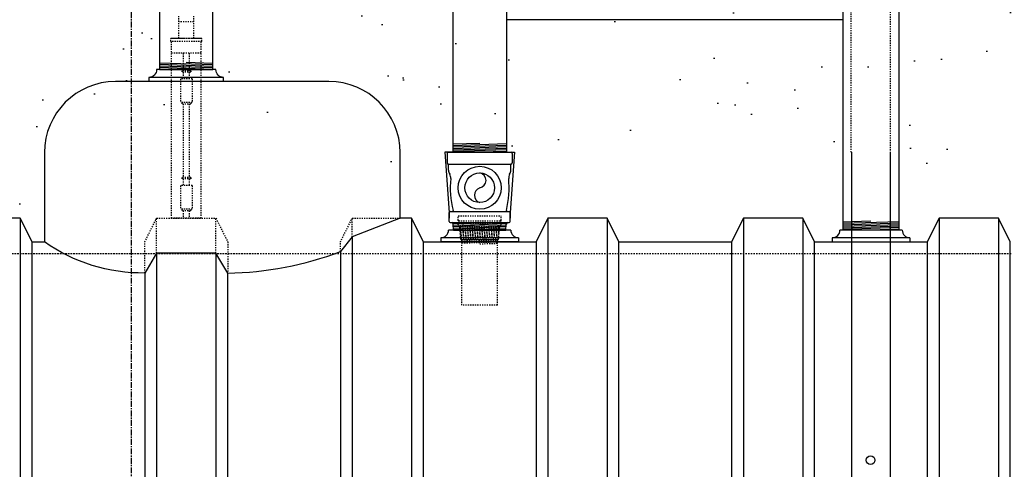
# Model space of a CAD drawing. Extents: x 1081 to 2220, y 0 to 2796.
# Tile 9 of 161: x 1593 to 1676, y 332 to 370. Entities that reach past the tile are written whole.
import ezdxf

# ---------------------------------------------------------------- set-up
doc = ezdxf.new("R2010")
doc.units = 0
doc.header["$MEASUREMENT"] = 0
doc.header["$PDSIZE"] = 1
for name, pattern in [('CENTER1', [0.6625, 0.5, -0.075, 0.0125, -0.075]), ('HIDDEN3', [0.1875, 0.125, -0.0625]), ('HIDDEN5', [0.05, 0.025, -0.025])]:
    doc.linetypes.add(name, pattern=pattern)
doc.layers.get('0').update_dxf_attribs({"linetype": 'CONTINUOUS'})
doc.layers.get('DEFPOINTS').update_dxf_attribs({"linetype": 'CONTINUOUS'})
for name, color, linetype in [('CONDUIT', 2, 'CONTINUOUS'), ('DIM', 3, 'CONTINUOUS'), ('EXTRACTOR', 3, 'CONTINUOUS'), ('FILL-TUBE', 1, 'CONTINUOUS'), ('FREEZE-LINES', 8, 'CONTINUOUS'), ('GALV-4', 4, 'CONTINUOUS'), ('GALV-4-PIPE', 4, 'CONTINUOUS'), ('OVERFILL', 1, 'CONTINUOUS'), ('PEAGRAVEL-HATCH', 3, 'CONTINUOUS'), ('PROBE', 2, 'CONTINUOUS'), ('TANK-BUNG-OPENING-4', 3, 'CONTINUOUS'), ('TANK-UST', 5, 'CONTINUOUS'), ('TANK-UST-RIB', 7, 'CONTINUOUS')]:
    doc.layers.add(name, color=color, linetype=linetype)
doc.styles.add('SIMPLEX', font='simplex')
doc.dimstyles.new('DIM64', dxfattribs={"dimscale": 64, "dimtxt": 0.09375, "dimasz": 0.09375, "dimexe": 0.0625, "dimexo": 0.0625, "dimgap": 0.046875, "dimtad": 1, "dimdec": 4, "dimzin": 3, "dimdsep": 46, "dimlunit": 4, "dimtxsty": 'SIMPLEX', "dimcen": 0, "dimclrd": 256, "dimclre": 256, "dimclrt": 256, "dimadec": 0, "dimazin": 0, "dimtfac": 1, "dimtdec": 4, "dimtmove": 0, "dimatfit": 3, "dimfxl": 1, "dimfrac": 2, "dimtolj": 1, "dimtzin": 0, "dimarcsym": 0})

# ---------------------------------------------------------------- blocks, each defined once
blk = doc.blocks.new('*D23')
at = {"layer": 'DEFPOINTS', "color": 0, "transparency": 16777216}
for p in [(1389.622, 410.007), (1911.122, 410.007), (1911.122, 136.516)]:
    blk.add_point(p, dxfattribs=at)
at = {"layer": 'DIM', "lineweight": -2, "transparency": 16777216}
for p, q in [((1389.622, 406.007), (1389.622, 132.516)), ((1911.122, 406.007), (1911.122, 132.516)), ((1395.622, 136.516), (1905.122, 136.516))]:
    blk.add_line(p, q, dxfattribs=at)
at = {"layer": 'DIM', "transparency": 16777216}
for points in [[(1395.622, 137.516), (1395.622, 135.516), (1389.622, 136.516)], [(1905.122, 137.516), (1905.122, 135.516), (1911.122, 136.516)]]:
    blk.add_solid(points, dxfattribs=at)
at = {"layer": 'DIM', "transparency": 16777216, "insert": (1650.372, 144.087), "char_height": 6, "attachment_point": 5, "style": 'SIMPLEX'}
blk.add_mtext('\\A1;43\'-5 1/2" (F.V. TANK SLAB)', dxfattribs=at)

msp = doc.modelspace()

# ---------------------------------------------------------------- hatches: boundary and pattern name
at = {"layer": 'PEAGRAVEL-HATCH'}
h = msp.add_hatch(dxfattribs=at)
h.set_pattern_fill('AR-SAND', color=256, scale=7.5, style=0)
h.set_pattern_definition([(37.5, (-30.206, -558.66), (-0.47245, 14.45118), [0, -11.4, 0, -12.75, 0, -12.1875]), (7.5, (-30.206, -558.66), (13.27333, 21.1661), [0, -6.15, 0, -10.275, 0, -3.9375]), (327.5, (-39.431, -558.66), (23.35606, 0.04244), [0, -3.75, 0, -13.5, 0, -17.625]), (317.5, (-39.43, -558.66), (22.54595, 6.58257), [0, -1.875, 0, -8.85, 0, -10.125])])
h.paths.add_polyline_path([(1632.94932, 411.58918), (1633.31828, 412.22111), (1634.33564, 412.72937), (1635.69207, 413.13596), (1636.33633, 416.02859), (1636.33633, 419.49444), (1652.97317, 419.49444), (1652.97317, 418.23066), (1652.98769, 415.18332), (1653.03624, 415.18332), (1660.07751, 415.18332), (1660.07751, 376.74551), (1632.94932, 376.74551)])
edge = h.paths.add_edge_path()
edge.add_line((1600.209, 407.65182), (1599.36869, 410.0156))
edge.add_line((1599.36869, 410.0156), (1600.31827, 411.64197))
edge.add_line((1600.31827, 411.64197), (1601.33563, 412.15023))
edge.add_line((1601.33563, 412.15023), (1602.69206, 412.55683))
edge.add_line((1602.69206, 412.55683), (1603.33632, 415.44945))
edge.add_line((1603.33632, 415.44945), (1605.35056, 418.27956))
edge.add_line((1605.35056, 418.27956), (1622.3187, 419.49444))
edge.add_line((1622.3187, 419.49444), (1622.3187, 416.01367))
edge.add_line((1622.3187, 416.01367), (1623.34812, 412.42443))
edge.add_line((1623.34812, 412.42443), (1624.16201, 410.62862))
edge.add_line((1624.16201, 410.62862), (1626.71191, 408.26004))
edge.add_line((1626.71191, 408.26004), (1626.71191, 408.05696))
edge.add_line((1626.71191, 408.05696), (1626.52441, 408.02571))
edge.add_line((1626.52441, 408.02571), (1626.52441, 407.51226))
edge.add_line((1626.52441, 407.51226), (1626.71191, 407.48101))
edge.add_line((1626.71191, 407.48101), (1626.71191, 406.37501))
edge.add_arc((1626.83691, 406.37501), 0.125, 180, 270)
edge.add_line((1626.83691, 406.25001), (1631.80746, 406.25001))
edge.add_arc((1631.80746, 406.37501), 0.125, 270, 360)
edge.add_line((1631.93246, 406.37501), (1631.93246, 407.48101))
edge.add_line((1631.93246, 407.48101), (1632.11996, 407.51226))
edge.add_line((1632.11996, 407.51226), (1632.11996, 408.02571))
edge.add_line((1632.11996, 408.02571), (1631.93246, 408.05696))
edge.add_line((1631.93246, 408.05696), (1631.93246, 408.35986))
edge.add_line((1631.93246, 408.35986), (1632.3687, 410.59474))
edge.add_line((1632.3687, 410.59474), (1632.94932, 411.58918))
edge.add_line((1632.94932, 411.58918), (1632.94932, 357.003))
edge.add_line((1632.94932, 357.003), (1632.61308, 357.003))
edge.add_line((1632.61308, 357.003), (1632.61308, 357.3538))
edge.add_arc((1632.61308, 358.003), 0.6492, 180, 270, ccw=False)
edge.add_line((1631.96388, 358.003), (1629.33205, 358.003))
edge.add_line((1629.33205, 358.003), (1631.67591, 358.08195))
edge.add_line((1631.67591, 358.08195), (1631.67591, 358.33209))
edge.add_line((1631.67591, 358.33209), (1626.97912, 358.17389))
edge.add_line((1626.97912, 358.17389), (1626.97912, 358.003))
edge.add_line((1626.97912, 358.003), (1626.71388, 358.003))
edge.add_arc((1626.06468, 358.003), 0.6492, 270, 360, ccw=False)
edge.add_line((1626.06468, 357.3538), (1626.06468, 357.003))
edge.add_line((1626.06468, 357.003), (1624.57751, 357.003))
edge.add_line((1624.57751, 357.003), (1623.57751, 359.003))
edge.add_line((1623.57751, 359.003), (1618.57751, 359.003))
edge.add_line((1618.57751, 359.003), (1617.57751, 357.003))
edge.add_line((1617.57751, 357.003), (1608.07751, 357.003))
edge.add_line((1608.07751, 357.003), (1607.07751, 359.003))
edge.add_line((1607.07751, 359.003), (1602.07751, 359.003))
edge.add_line((1602.07751, 359.003), (1601.07751, 357.003))
edge.add_line((1601.07751, 357.003), (1599.60144, 357.003))
edge.add_line((1599.60144, 357.003), (1599.60144, 357.3538))
edge.add_arc((1599.60144, 358.003), 0.6492, 180, 270, ccw=False)
edge.add_line((1598.95224, 358.003), (1598.52373, 358.003))
edge.add_line((1598.52373, 358.003), (1598.5656, 358.51357))
edge.add_arc((1598.68695, 358.54356), 0.125, 50.6218925, 193.8781476, ccw=False)
edge.add_arc((1598.81183, 358.72216), 0.0938, 240.9254097, 360)
edge.add_line((1598.90563, 358.72216), (1598.90563, 359.47206))
edge.add_line((1598.90563, 359.47206), (1599.26687, 364.56586))
edge.add_line((1599.26687, 364.56586), (1600.21377, 364.56604))
edge.add_line((1600.21377, 364.56604), (1600.209, 407.65182))
edge = h.paths.add_edge_path()
edge.add_line((1632.94932, 375.74551), (1660.07751, 375.74551))
edge.add_line((1660.07751, 375.74551), (1660.07751, 358.003))
edge.add_line((1660.07751, 358.003), (1659.82751, 358.003))
edge.add_arc((1659.17831, 358.003), 0.6492, 270, 360, ccw=False)
edge.add_line((1659.17831, 357.3538), (1659.17831, 357.003))
edge.add_line((1659.17831, 357.003), (1657.57751, 357.003))
edge.add_line((1657.57751, 357.003), (1656.57751, 359.003))
edge.add_line((1656.57751, 359.003), (1651.57751, 359.003))
edge.add_line((1651.57751, 359.003), (1650.57751, 357.003))
edge.add_line((1650.57751, 357.003), (1641.07751, 357.003))
edge.add_line((1641.07751, 357.003), (1640.07751, 359.003))
edge.add_line((1640.07751, 359.003), (1635.07751, 359.003))
edge.add_line((1635.07751, 359.003), (1634.07751, 357.003))
edge.add_line((1634.07751, 357.003), (1632.94932, 357.003))
edge.add_line((1632.94932, 357.003), (1632.94932, 375.74551))
h = msp.add_hatch(dxfattribs=at)
h.set_pattern_fill('AR-SAND', color=256, scale=7.5, style=0)
h.set_pattern_definition([(37.5, (-80.923, -562.65), (-0.47245, 14.45118), [0, -11.4, 0, -12.75, 0, -12.1875]), (7.5, (-80.923, -562.65), (13.27333, 21.1661), [0, -6.15, 0, -10.275, 0, -3.9375]), (327.5, (-90.148, -562.65), (23.356064, 0.04244), [0, -3.75, 0, -13.5, 0, -17.625]), (317.5, (-90.148, -562.65), (22.54595, 6.58257), [0, -1.875, 0, -8.85, 0, -10.125])])
h.paths.add_polyline_path([(1683.66686, 407.59823), (1684.03582, 408.23015), (1685.05318, 408.73842), (1686.40961, 409.14501), (1687.05387, 412.03764), (1687.05387, 415.50349), (1703.69071, 415.50349), (1703.69071, 414.23971), (1703.70523, 411.19237), (1703.75378, 411.19237), (1710.79505, 411.19237), (1710.79505, 372.75456), (1683.66686, 372.75456)])
edge = h.paths.add_edge_path()
edge.add_line((1650.92654, 403.66087), (1650.08623, 406.02465))
edge.add_line((1650.08623, 406.02465), (1651.03581, 407.65102))
edge.add_line((1651.03581, 407.65102), (1652.05317, 408.15928))
edge.add_line((1652.05317, 408.15928), (1653.4096, 408.56588))
edge.add_line((1653.4096, 408.56588), (1654.05386, 411.4585))
edge.add_line((1654.05386, 411.4585), (1656.0681, 414.28861))
edge.add_line((1656.0681, 414.28861), (1673.03625, 415.50349))
edge.add_line((1673.03625, 415.50349), (1673.03625, 412.02272))
edge.add_line((1673.03625, 412.02272), (1674.06566, 408.43348))
edge.add_line((1674.06566, 408.43348), (1674.87956, 406.63767))
edge.add_line((1674.87956, 406.63767), (1677.42945, 404.26909))
edge.add_line((1677.42945, 404.26909), (1677.42945, 404.06601))
edge.add_line((1677.42945, 404.06601), (1677.24195, 404.03476))
edge.add_line((1677.24195, 404.03476), (1677.24195, 403.52131))
edge.add_line((1677.24195, 403.52131), (1677.42945, 403.49006))
edge.add_line((1677.42945, 403.49006), (1677.42945, 402.38406))
edge.add_arc((1677.55445, 402.38406), 0.125, 180, 270)
edge.add_line((1677.55445, 402.25906), (1682.525, 402.25906))
edge.add_arc((1682.525, 402.38406), 0.125, 270, 360)
edge.add_line((1682.65, 402.38406), (1682.65, 403.49006))
edge.add_line((1682.65, 403.49006), (1682.8375, 403.52131))
edge.add_line((1682.8375, 403.52131), (1682.8375, 404.03476))
edge.add_line((1682.8375, 404.03476), (1682.65, 404.06601))
edge.add_line((1682.65, 404.06601), (1682.65, 404.36891))
edge.add_line((1682.65, 404.36891), (1683.08624, 406.60379))
edge.add_line((1683.08624, 406.60379), (1683.66686, 407.59823))
edge.add_line((1683.66686, 407.59823), (1683.66686, 353.01205))
edge.add_line((1683.66686, 353.01205), (1683.33063, 353.01205))
edge.add_line((1683.33063, 353.01205), (1683.33063, 353.36285))
edge.add_arc((1683.33063, 354.01205), 0.6492, 180, 270, ccw=False)
edge.add_line((1682.68142, 354.01205), (1680.04959, 354.01205))
edge.add_line((1680.04959, 354.01205), (1682.39345, 354.091))
edge.add_line((1682.39345, 354.091), (1682.39345, 354.34114))
edge.add_line((1682.39345, 354.34114), (1677.69666, 354.18294))
edge.add_line((1677.69666, 354.18294), (1677.69666, 354.01205))
edge.add_line((1677.69666, 354.01205), (1677.43142, 354.01205))
edge.add_arc((1676.78222, 354.01205), 0.6492, 270, 360, ccw=False)
edge.add_line((1676.78222, 353.36285), (1676.78222, 353.01205))
edge.add_line((1676.78222, 353.01205), (1675.29505, 353.01205))
edge.add_line((1675.29505, 353.01205), (1674.29505, 355.01205))
edge.add_line((1674.29505, 355.01205), (1669.29505, 355.01205))
edge.add_line((1669.29505, 355.01205), (1668.29505, 353.01205))
edge.add_line((1668.29505, 353.01205), (1658.79505, 353.01205))
edge.add_line((1658.79505, 353.01205), (1657.79505, 355.01205))
edge.add_line((1657.79505, 355.01205), (1652.79505, 355.01205))
edge.add_line((1652.79505, 355.01205), (1651.79505, 353.01205))
edge.add_line((1651.79505, 353.01205), (1650.31898, 353.01205))
edge.add_line((1650.31898, 353.01205), (1650.31898, 353.36285))
edge.add_arc((1650.31898, 354.01205), 0.6492, 180, 270, ccw=False)
edge.add_line((1649.66978, 354.01205), (1649.24127, 354.01205))
edge.add_line((1649.24127, 354.01205), (1649.28314, 354.52262))
edge.add_arc((1649.40449, 354.55261), 0.125, 50.6218925, 193.8781476, ccw=False)
edge.add_arc((1649.52937, 354.73121), 0.0938, 240.9254097, 360)
edge.add_line((1649.62317, 354.73121), (1649.62317, 355.48111))
edge.add_line((1649.62317, 355.48111), (1649.98441, 360.57491))
edge.add_line((1649.98441, 360.57491), (1650.93131, 360.57509))
edge.add_line((1650.93131, 360.57509), (1650.92654, 403.66087))
edge = h.paths.add_edge_path()
edge.add_line((1683.66686, 371.75456), (1710.79505, 371.75456))
edge.add_line((1710.79505, 371.75456), (1710.79505, 354.01205))
edge.add_line((1710.79505, 354.01205), (1710.54505, 354.01205))
edge.add_arc((1709.89585, 354.01205), 0.6492, 270, 360, ccw=False)
edge.add_line((1709.89585, 353.36285), (1709.89585, 353.01205))
edge.add_line((1709.89585, 353.01205), (1708.29505, 353.01205))
edge.add_line((1708.29505, 353.01205), (1707.29505, 355.01205))
edge.add_line((1707.29505, 355.01205), (1702.29505, 355.01205))
edge.add_line((1702.29505, 355.01205), (1701.29505, 353.01205))
edge.add_line((1701.29505, 353.01205), (1691.79505, 353.01205))
edge.add_line((1691.79505, 353.01205), (1690.79505, 355.01205))
edge.add_line((1690.79505, 355.01205), (1685.79505, 355.01205))
edge.add_line((1685.79505, 355.01205), (1684.79505, 353.01205))
edge.add_line((1684.79505, 353.01205), (1683.66686, 353.01205))
edge.add_line((1683.66686, 353.01205), (1683.66686, 371.75456))
h = msp.add_hatch(dxfattribs=at)
h.set_pattern_fill('AR-SAND', color=256, scale=7.5, style=0)
h.set_pattern_definition([(37.5, (1695.622, 290.516), (-0.47245, 14.4512), [0, -11.4, 0, -12.75, 0, -12.1875]), (7.5, (1695.622, 290.516), (13.2733, 21.1661), [0, -6.15, 0, -10.275, 0, -3.9375]), (327.5, (1686.397, 290.516), (23.3561, 0.04244), [0, -3.75, 0, -13.5, 0, -17.625]), (317.5, (1686.397, 290.516), (22.546, 6.5826), [0, -1.875, 0, -8.85, 0, -10.125])])
h.paths.add_polyline_path([(1524.62181, 414.00736), (1597.97431, 414.00736), (1597.97431, 412.74358), (1597.99022, 409.69624), (1598.03738, 409.69624), (1605.12181, 409.69624), (1605.12181, 366.04592), (1604.87181, 366.04592, -0.41421356), (1604.22261, 365.39672), (1604.22261, 365.04592), (1601.41142, 365.04592, 0.41421356), (1595.41142, 359.04592), (1595.41142, 351.51592), (1594.37181, 351.51592), (1593.37181, 353.51592), (1588.37181, 353.51592), (1587.37181, 351.51592), (1582.8358, 351.51592, 0.40059159), (1524.62181, 290.51592)])
h = msp.add_hatch(dxfattribs=at)
h.set_pattern_fill('AR-SAND', color=256, scale=7.5, style=0)
h.set_pattern_definition([(37.5, (1665.579, 351.516), (-0.4725, 14.4512), [0, -11.4, 0, -12.75, 0, -12.1875]), (7.5, (1665.579, 351.516), (13.2733, 21.166), [0, -6.15, 0, -10.275, 0, -3.9375]), (327.5, (1656.354, 351.516), (23.356, 0.0424), [0, -3.75, 0, -13.5, 0, -17.625]), (317.5, (1656.354, 351.516), (22.546, 6.5826), [0, -1.875, 0, -8.85, 0, -10.125])])
h.paths.add_polyline_path([(1609.62181, 409.69624), (1613.80814, 409.69624), (1613.80814, 403.79544), (1613.53033, 403.79544), (1613.53033, 400.01755), (1613.80814, 400.01755), (1613.80814, 374.25844, 0.41421356), (1617.80814, 370.25844), (1632.91905, 370.25844), (1632.91905, 369.86125), (1633.10468, 369.86125), (1633.10468, 369.90728), (1633.66155, 369.90728), (1633.66155, 369.86125), (1634.17219, 369.82554), (1634.17219, 369.41265), (1634.29594, 369.41265), (1634.29594, 368.51547), (1634.91469, 368.51547), (1634.91469, 359.01592, -0.41421356), (1635.16469, 358.76592), (1635.16469, 357.76592), (1634.28124, 357.76592), (1634.04471, 357.76592), (1634.78124, 356.45069), (1634.78124, 356.05233, 0.41421356), (1635.03124, 355.80233), (1635.16469, 355.80233), (1635.16469, 351.51592), (1627.37181, 351.51592), (1626.37181, 353.51592), (1625.40987, 353.51592), (1625.40987, 359.04592, 0.41421356), (1619.40987, 365.04592), (1610.52101, 365.04592), (1610.52101, 365.39672, -0.41421356), (1609.87181, 366.04592), (1609.62181, 366.04592)])

# ---------------------------------------------------------------- linework, layer by layer
msp.add_line((1635.39574, 351.51592), (1628.84734, 351.51592))
at = {"layer": 'CONDUIT'}
msp.add_line((1662.77342, 370.25843), (1634.37181, 370.25843), dxfattribs=at)
at = {"layer": 'DEFPOINTS', "linetype": 'Continuous'}
for points in [[(1629.87181, 359.07878), (1629.18244, 359.07878), (1629.54368, 353.98498), (1629.54368, 353.51592)], [(1634.37181, 359.07878), (1635.06117, 359.07878), (1634.69993, 353.98498), (1634.69993, 353.51592)]]:
    msp.add_lwpolyline(points, dxfattribs=at)
at = {"layer": 'EXTRACTOR', "color": 1}
for p, q in [((1629.37181, 358.98503), (1629.37181, 358.17253)), ((1629.46556, 359.07878), (1634.77806, 359.07878)), ((1634.87181, 358.98503), (1634.87181, 358.17253)), ((1629.46556, 358.07878), (1629.46681, 358.07878)), ((1629.46556, 358.07878), (1634.77806, 358.07878)), ((1629.49681, 357.5752), (1629.49681, 358.04878)), ((1634.74681, 357.5752), (1634.74681, 358.04878)), ((1629.54368, 353.23508), (1629.54368, 353.98498)), ((1629.63748, 354.07878), (1629.77806, 354.07878)), ((1629.77806, 354.07878), (1634.46561, 354.07878)), ((1634.46561, 354.07878), (1634.69993, 354.07878)), ((1634.69993, 353.23508), (1634.69993, 354.07878)), ((1629.63748, 353.14128), (1629.75914, 353.14128)), ((1629.75914, 353.14128), (1634.48448, 353.14128)), ((1629.92559, 352.51592), (1629.88372, 353.02649)), ((1634.31803, 352.51592), (1634.35989, 353.02649)), ((1634.48448, 353.14128), (1634.60613, 353.14128)), ((1629.92559, 352.51592), (1634.31803, 352.51592))]:
    msp.add_line(p, q, dxfattribs=at)
at = {"layer": 'EXTRACTOR', "color": 8}
for p, q in [((1629.85797, 353.08904), (1634.35261, 352.93764)), ((1629.88837, 352.96294), (1634.34238, 352.81292)), ((1632.12153, 353.13786), (1634.36932, 353.06215)), ((1629.89865, 352.83752), (1634.33215, 352.68819)), ((1629.90894, 352.71211), (1634.32193, 352.56346)), ((1629.91962, 352.58869), (1632.0799, 352.51592))]:
    msp.add_line(p, q, dxfattribs=at)
at = {"layer": 'EXTRACTOR', "color": 1}
for radius in [1.8125, 1.25]:
    msp.add_circle((1632.12181, 356.07878), radius, dxfattribs=at)
for centre, radius, start, end in [((1629.46556, 358.98503), 0.09375, 90, 180), ((1634.77806, 358.98503), 0.09375, 0, 90), ((1629.46556, 358.17253), 0.09375, 180, 270), ((1629.46681, 358.04878), 0.03, 0, 90), ((1634.77681, 358.04878), 0.03, 90, 180), ((1634.77806, 358.17253), 0.09375, 270, 0), ((1630.18431, 357.5752), 0.6875, 180, 210.8492508), ((1629.07896, 356.915), 0.6, 354.3374621, 30.8492508), ((1632.02293, 356.70378), 0.63277, 278.9897395, 81.0102605), ((1635.16465, 356.915), 0.6, 149.1507492, 185.6625379), ((1634.05931, 357.5752), 0.6875, 329.1507492, 0), ((1637.51261, 356.07878), 7.875, 174.3374621, 194.0083614), ((1626.73101, 356.07878), 7.875, 345.9916386, 5.6625379), ((1632.36045, 355.45378), 0.66901, 110.8985667, 249.1014333), ((1629.63748, 353.98498), 0.0938, 90, 180), ((1629.77806, 354.17253), 0.09375, 270, 0), ((1634.46556, 354.17253), 0.09375, 180, 270), ((1629.63748, 353.23508), 0.0938, 180, 270), ((1629.75914, 353.01628), 0.125, 4.6877658, 90), ((1634.48448, 353.01628), 0.125, 90, 175.3122342), ((1634.60613, 353.23508), 0.0938, 270, 0)]:
    msp.add_arc(centre, radius, start, end, dxfattribs=at)
at = {"layer": 'FILL-TUBE', "color": 1}
for p, q in [((1663.4752, 359.07761), (1663.4752, 240.33288)), ((1666.78026, 348.29203), (1666.78026, 359.07761)), ((1666.79116, 240.33288), (1666.78026, 348.29203))]:
    msp.add_line(p, q, dxfattribs=at)
at = {"layer": 'FILL-TUBE', "color": 1, "linetype": 'HIDDEN5'}
for points in [[(1663.46337, 359.07761), (1663.46337, 405.72628), (1663.01986, 405.72628)], [(1667.22377, 405.72628), (1666.75446, 405.72628), (1666.75446, 359.07761)]]:
    msp.add_lwpolyline(points, dxfattribs=at)
at = {"layer": 'FILL-TUBE', "color": 1}
msp.add_circle((1665.08659, 333.10711), 0.37639, dxfattribs=at)
at = {"layer": 'FREEZE-LINES', "color": 8, "linetype": 'CENTER1'}
msp.add_line((1602.74363, 0), (1602.74363, 540), dxfattribs=at)
at = {"layer": 'GALV-4', "color": 7}
for p, q in [((1632.12669, 359.82923), (1629.87181, 359.75328)), ((1634.37181, 359.77979), (1629.87181, 359.62821)), ((1634.37181, 359.65471), (1629.87181, 359.50314)), ((1634.37181, 359.52964), (1629.87181, 359.37807)), ((1634.37181, 359.40457), (1629.87181, 359.253)), ((1634.37181, 359.2795), (1629.87181, 359.12793)), ((1634.37181, 359.15443), (1632.12669, 359.07881)), ((1665.1267, 353.26636), (1662.77342, 353.18709)), ((1667.47021, 353.22022), (1662.77342, 353.06202)), ((1667.47021, 353.09515), (1662.77342, 352.93695)), ((1667.47021, 352.97008), (1662.77342, 352.81188)), ((1667.47021, 352.84501), (1662.77342, 352.68681)), ((1667.47021, 352.71994), (1662.77342, 352.56174)), ((1667.47021, 352.59487), (1665.1267, 352.51593))]:
    msp.add_line(p, q, dxfattribs=at)
at = {"layer": 'GALV-4', "color": 1, "linetype": 'Continuous'}
msp.add_lwpolyline([(1634.37181, 403.21621), (1634.37669, 359.07881), (1629.87669, 359.07881), (1629.87181, 403.24193)], dxfattribs=at)
at = {"layer": 'GALV-4', "color": 1}
msp.add_lwpolyline([(1667.47021, 400.76292), (1667.48158, 352.51592), (1662.78479, 352.51592), (1662.77342, 400.76292)], close=True, dxfattribs=at)
at = {"layer": 'GALV-4-PIPE', "color": 7}
for p, q in [((1605.12181, 366.62617), (1609.62181, 366.47459)), ((1605.12181, 366.5011), (1609.62181, 366.34952)), ((1605.12181, 366.37603), (1609.62181, 366.22445)), ((1605.12181, 366.25096), (1609.62181, 366.09938)), ((1607.37181, 366.67545), (1609.62181, 366.59967)), ((1605.12181, 366.12589), (1607.49681, 366.04589))]:
    msp.add_line(p, q, dxfattribs=at)
at = {"layer": 'GALV-4-PIPE'}
msp.add_lwpolyline([(1605.12181, 366.04592), (1605.12181, 366.04592), (1609.62181, 366.04592), (1609.62181, 366.04592), (1609.62181, 414.77088), (1605.12181, 414.77088)], close=True, dxfattribs=at)
at = {"layer": 'OVERFILL', "color": 1, "linetype": 'HIDDEN5'}
for p, q in [((1630.30931, 353.72726), (1633.93431, 353.72726)), ((1630.30931, 353.32165), (1630.30931, 353.72726)), ((1630.30931, 352.9779), (1630.30931, 353.07165)), ((1630.34056, 353.2904), (1633.90306, 353.2904)), ((1630.34056, 353.1029), (1633.90306, 353.1029)), ((1633.93431, 353.32165), (1633.93431, 353.72726)), ((1633.93431, 352.9779), (1633.93431, 353.07165)), ((1630.43431, 352.8529), (1633.80931, 352.8529)), ((1630.52806, 351.72726), (1630.43431, 352.8529)), ((1633.71556, 351.72726), (1633.80931, 352.8529)), ((1630.62181, 346.17986), (1630.62181, 351.72726)), ((1633.62181, 346.17986), (1633.62181, 351.72726)), ((1633.62181, 346.17986), (1630.62181, 346.17986))]:
    msp.add_line(p, q, dxfattribs=at)
at = {"layer": 'OVERFILL', "color": 7, "linetype": 'HIDDEN5'}
for p, q in [((1630.44941, 352.67149), (1633.80361, 352.78447)), ((1630.45061, 352.79606), (1632.13811, 352.8529)), ((1630.4598, 352.54677), (1633.79316, 352.65905)), ((1630.47019, 352.42205), (1633.78272, 352.53363)), ((1630.48058, 352.29733), (1633.77227, 352.40821)), ((1630.49096, 352.17261), (1633.76182, 352.28278)), ((1630.50135, 352.04789), (1633.75138, 352.15736)), ((1630.51174, 351.92317), (1633.74093, 352.03194)), ((1630.52213, 351.79845), (1633.73049, 351.90651)), ((1630.62181, 351.67673), (1633.72004, 351.78109)), ((1630.62181, 351.55166), (1633.62181, 351.65271)), ((1630.62181, 351.42659), (1633.62181, 351.52764)), ((1632.12181, 351.35205), (1633.62181, 351.40257))]:
    msp.add_line(p, q, dxfattribs=at)
at = {"layer": 'OVERFILL', "color": 1, "linetype": 'Continuous'}
msp.add_line((1630.52806, 351.72726), (1633.71556, 351.72726), dxfattribs=at)
at = {"layer": 'OVERFILL', "color": 1, "linetype": 'HIDDEN5'}
for centre, radius, start, end in [((1630.34056, 353.32165), 0.03125, 180, 270), ((1630.40306, 353.19665), 0.09375, 90, 270), ((1630.34056, 353.07165), 0.03125, 90, 180), ((1630.43431, 352.9779), 0.125, 180, 270), ((1633.80931, 352.9779), 0.125, 270, 0), ((1633.84056, 353.19665), 0.09375, 270, 90), ((1633.90306, 353.32165), 0.03125, 270, 0), ((1633.90306, 353.07165), 0.03125, 0, 90)]:
    msp.add_arc(centre, radius, start, end, dxfattribs=at)
at = {"layer": 'PROBE', "color": 1, "linetype": 'HIDDEN5'}
for p, q in [((1606.74681, 368.67765), (1606.74681, 370.56515)), ((1607.99681, 368.67765), (1607.99681, 370.56515)), ((1607.99681, 370.06515), (1606.74681, 370.06515)), ((1608.68431, 368.67765), (1606.05931, 368.67765)), ((1606.05931, 368.42765), (1606.05931, 368.67765)), ((1608.68431, 368.42765), (1606.05931, 368.42765)), ((1608.62181, 368.67765), (1606.12181, 368.67765)), ((1606.12181, 353.51515), (1606.12181, 368.42765)), ((1608.62181, 353.51515), (1608.62181, 368.42765)), ((1608.68431, 368.42765), (1608.68431, 368.67765)), ((1608.62181, 367.42765), (1606.12181, 367.42765)), ((1607.12181, 367.42765), (1607.12181, 365.94796)), ((1607.62181, 367.42765), (1607.62181, 365.94796)), ((1606.99681, 365.94796), (1606.99681, 365.82296)), ((1607.74681, 365.94796), (1606.99681, 365.94796)), ((1607.74681, 365.82296), (1606.99681, 365.82296)), ((1607.12181, 365.82296), (1607.12181, 365.26515)), ((1607.62181, 365.82296), (1607.62181, 365.26515)), ((1607.74681, 365.94796), (1607.74681, 365.82296)), ((1607.87181, 365.26515), (1606.87181, 365.26515)), ((1606.87181, 365.26515), (1606.87181, 363.26515)), ((1607.87181, 365.26515), (1607.87181, 363.26515)), ((1607.87181, 363.26515), (1606.87181, 363.26515)), ((1606.99681, 363.26515), (1606.99681, 363.14015)), ((1607.74681, 363.14015), (1606.99681, 363.14015)), ((1607.12181, 363.14015), (1607.12181, 356.94797)), ((1607.62181, 363.14015), (1607.62181, 356.94797)), ((1607.74681, 363.26515), (1607.74681, 363.14015)), ((1606.99681, 356.94797), (1606.99681, 356.82297)), ((1607.74681, 356.94797), (1606.99681, 356.94797)), ((1607.74681, 356.82297), (1606.99681, 356.82297)), ((1607.12181, 356.82297), (1607.12181, 356.26515)), ((1607.12181, 356.82297), (1607.12181, 356.26515)), ((1607.62181, 356.82297), (1607.62181, 356.26515)), ((1607.62181, 356.82297), (1607.62181, 356.26515)), ((1607.74681, 356.94797), (1607.74681, 356.82297)), ((1607.87181, 356.26515), (1606.87181, 356.26515)), ((1606.87181, 356.26515), (1606.87181, 354.26515)), ((1607.87181, 356.26515), (1607.87181, 354.26515)), ((1607.87181, 354.26515), (1606.87181, 354.26515)), ((1606.99681, 354.26515), (1606.99681, 354.14015)), ((1607.74681, 354.14015), (1606.99681, 354.14015)), ((1607.12181, 354.14015), (1607.12181, 353.51515)), ((1607.62181, 354.14015), (1607.62181, 353.51515)), ((1607.74681, 354.26515), (1607.74681, 354.14015)), ((1608.62181, 353.51515), (1606.12181, 353.51515)), ((1608.62181, 353.51515), (1606.12181, 353.51515))]:
    msp.add_line(p, q, dxfattribs=at)
at = {"layer": 'TANK-BUNG-OPENING-4', "linetype": 'Continuous'}
msp.add_line((1610.52101, 365.39672), (1604.22261, 365.39672), dxfattribs=at)
msp.add_line((1610.52101, 365.39672), (1604.22261, 365.39672), dxfattribs=at)
msp.add_lwpolyline([(1610.52101, 365.04592), (1610.52101, 365.39672, -0.41421356), (1609.87181, 366.04592), (1604.87181, 366.04592, -0.41421356), (1604.22261, 365.39672), (1604.22261, 365.04592)], format="xyb", dxfattribs=at)
msp.add_lwpolyline([(1610.52101, 365.04592), (1610.52101, 365.39672, -0.41421356), (1609.87181, 366.04592), (1604.87181, 366.04592, -0.41421356), (1604.22261, 365.39672), (1604.22261, 365.04592)], format="xyb", dxfattribs=at)
at = {"layer": 'TANK-UST', "color": 1}
for p, q in [((1634.74654, 352.51592), (1629.49654, 352.51592)), ((1667.75818, 352.51592), (1662.50818, 352.51592)), ((1628.84734, 351.86672), (1628.84734, 351.51592)), ((1635.39574, 351.86672), (1628.84734, 351.86672)), ((1635.39574, 351.86672), (1635.39574, 351.51592)), ((1661.85898, 351.86672), (1661.85898, 351.51592)), ((1668.40738, 351.86672), (1661.85898, 351.86672)), ((1668.40738, 351.86672), (1668.40738, 351.51592))]:
    msp.add_line(p, q, dxfattribs=at)
at = {"layer": 'TANK-UST'}
for p, q in [((1594.37181, 351.51592), (1595.41142, 351.51592)), ((1627.37181, 351.51592), (1636.87181, 351.51592)), ((1643.87181, 351.51592), (1653.37181, 351.51592)), ((1660.37181, 351.51592), (1669.87181, 351.51592)), ((1660.37181, 351.51592), (1669.87181, 351.51592))]:
    msp.add_line(p, q, dxfattribs=at)
at = {"layer": 'TANK-UST', "color": 5, "linetype": 'Continuous'}
for points in [[(1625.40987, 353.51592), (1625.40987, 359.04592, 0.41421356), (1619.40987, 365.04592), (1601.41142, 365.04592, 0.41421356), (1595.41142, 359.04592), (1595.41142, 351.51592)], [(1603.87181, 348.89092, -0.15789223), (1595.41142, 351.51592)], [(1610.87181, 348.89092, 0.08805212), (1620.37181, 350.69884)]]:
    msp.add_lwpolyline(points, format="xyb", dxfattribs=at)
at = {"layer": 'TANK-UST', "color": 2, "linetype": 'HIDDEN3'}
msp.add_lwpolyline([(1812.39117, 350.51592), (1587.39117, 350.51592), (1587.37181, 350.51592), (1582.85926, 350.51592, 0.9539575), (1582.85926, 230.51592), (1587.37181, 230.51592), (1587.39117, 230.51592), (1644.3743, 230.51592)], format="xyb", dxfattribs=at)
at = {"layer": 'TANK-UST', "color": 1}
for centre, start, end in [((1628.84734, 352.51592), 270, 0), ((1635.39574, 352.51592), 180, 270), ((1661.85898, 352.51592), 270, 0), ((1668.40738, 352.51592), 180, 270)]:
    msp.add_arc(centre, 0.6492, start, end, dxfattribs=at)
at = {"layer": 'TANK-UST-RIB', "color": 7}
for p, q in [((1593.37181, 353.51592), (1593.37181, 227.51592)), ((1626.37181, 353.51592), (1626.37181, 227.51592)), ((1637.87181, 353.51592), (1637.87181, 227.51592)), ((1642.87181, 353.51592), (1642.87181, 227.51592)), ((1654.37181, 353.51592), (1654.37181, 227.51592)), ((1659.37181, 353.51592), (1659.37181, 227.51592)), ((1670.87181, 353.51592), (1670.87181, 227.51592)), ((1675.87181, 353.51592), (1675.87181, 227.51592)), ((1621.37181, 351.93729), (1621.37181, 227.51592)), ((1604.87181, 350.57842), (1604.87181, 227.51592)), ((1609.87181, 350.57842), (1609.87181, 227.51592))]:
    msp.add_line(p, q, dxfattribs=at)
at = {"layer": 'TANK-UST-RIB', "color": 7, "linetype": 'HIDDEN5', "ltscale": 0.5}
for p, q in [((1604.87181, 350.57842), (1604.87181, 353.51592)), ((1609.87181, 350.57842), (1609.87181, 353.51592)), ((1621.37181, 351.93729), (1621.37181, 353.51592))]:
    msp.add_line(p, q, dxfattribs=at)
at = {"layer": 'TANK-UST-RIB', "color": 5}
for points in [[(1588.37181, 227.51592), (1593.37181, 227.51592), (1594.37181, 229.51592), (1594.37181, 351.51592), (1593.37181, 353.51592), (1588.37181, 353.51592), (1587.37181, 351.51592), (1587.37181, 229.51592)], [(1620.37181, 350.69884), (1620.37181, 229.51592), (1621.37181, 227.51592), (1626.37181, 227.51592), (1627.37181, 229.51592), (1627.37181, 351.51592), (1626.37181, 353.51592), (1625.40987, 353.51592), (1621.37181, 351.93729)], [(1637.87181, 227.51592), (1642.87181, 227.51592), (1643.87181, 229.51592), (1643.87181, 351.51592), (1642.87181, 353.51592), (1637.87181, 353.51592), (1636.87181, 351.51592), (1636.87181, 229.51592)], [(1654.37181, 227.51592), (1659.37181, 227.51592), (1660.37181, 229.51592), (1660.37181, 351.51592), (1659.37181, 353.51592), (1654.37181, 353.51592), (1653.37181, 351.51592), (1653.37181, 229.51592)], [(1670.87181, 227.51592), (1675.87181, 227.51592), (1676.87181, 229.51592), (1676.87181, 351.51592), (1675.87181, 353.51592), (1670.87181, 353.51592), (1669.87181, 351.51592), (1669.87181, 229.51592)], [(1604.87181, 227.51592), (1609.87181, 227.51592), (1610.87181, 229.51592), (1610.87181, 348.89092), (1609.87181, 350.57842), (1604.87181, 350.57842), (1603.87181, 348.89092), (1603.87181, 229.51592)]]:
    msp.add_lwpolyline(points, close=True, dxfattribs=at)
at = {"layer": 'TANK-UST-RIB', "color": 7, "linetype": 'HIDDEN5', "ltscale": 0.5}
for points in [[(1603.87181, 348.89092), (1603.87181, 351.51592), (1604.87181, 353.51592), (1609.87181, 353.51592), (1610.87181, 351.51592), (1610.87181, 348.89092)], [(1620.37181, 350.69884), (1620.37181, 351.51592), (1621.37181, 353.51592), (1625.40987, 353.51592)]]:
    msp.add_lwpolyline(points, dxfattribs=at)

# ---------------------------------------------------------------- dimensions: what is measured, and where the dimension line sits
at = {"layer": 'DIM'}
dim = msp.add_linear_dim(base=(1911.12181, 136.51592), p1=(1389.62181, 410.00736), p2=(1911.12181, 410.00736), angle=0, text='<> (F.V. TANK SLAB)', dimstyle='DIM64', dxfattribs=at)
dim.commit()
dim.dimension.update_dxf_attribs({"geometry": '*D23', "text_midpoint": (1650.37181, 144.08735)})

doc.saveas('drawing.dxf')
